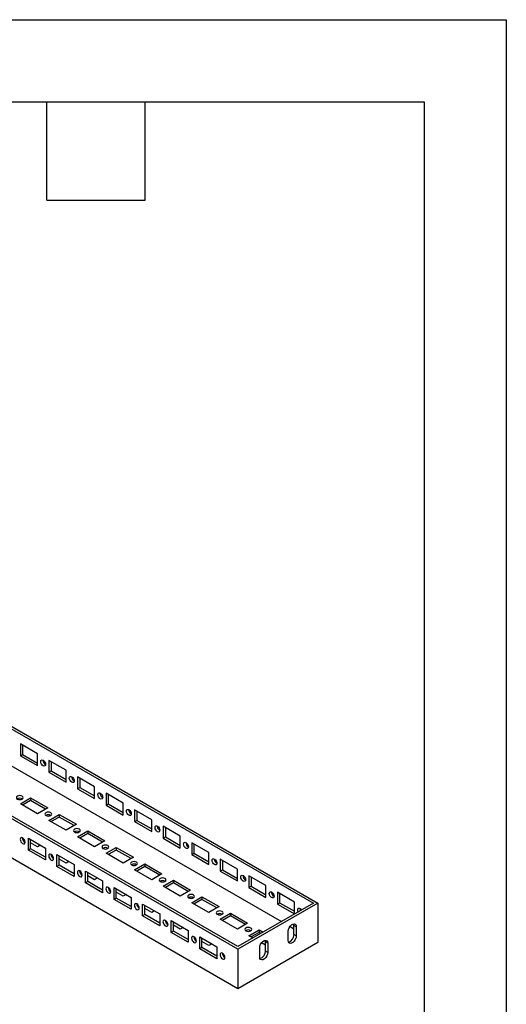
# Model space of a CAD drawing. Header units: millimetres. Extents: x 0 to 838, y 0 to 648.
# Tile 6 of 6: x 725 to 838, y 419 to 648. Entities that reach past the tile are written whole.
import ezdxf

# ---------------------------------------------------------------- set-up
doc = ezdxf.new("R2010")
doc.units = ezdxf.units.MM
doc.header["$LTSCALE"] = 3
doc.layers.add('TEXT', color=140, linetype='Continuous', lineweight=25)

msp = doc.modelspace()

# ---------------------------------------------------------------- linework, layer by layer
at = {"color": 7, "linetype": 'Continuous'}
for p, q in [((0.01, 647.71), (838.21, 647.71)), ((838.21, 647.71), (838.21, 0.01))]:
    msp.add_line(p, q, dxfattribs=at)
for p, q in [((502.27, 611.17), (794.48, 442.48)), ((502.27, 610.56), (793.42, 442.48)), ((502.27, 601.99), (785.99, 438.19)), ((775.92, 431.77), (483.7, 600.46)), ((775.92, 432.38), (484.76, 600.46)), ((775.92, 422.58), (483.7, 591.27)), ((729.38, 477.15), (725.4, 479.45)), ((725.4, 479.45), (725.4, 476.69)), ((725.93, 479.14), (725.93, 477)), ((725.4, 476.69), (725.93, 477)), ((725.4, 476.69), (729.38, 474.4)), ((725.93, 477), (729.38, 475.01)), ((729.38, 474.4), (729.38, 477.15)), ((736.01, 473.33), (732.03, 475.62)), ((732.03, 475.62), (732.03, 472.87)), ((732.56, 475.32), (732.56, 473.17)), ((732.03, 472.87), (732.56, 473.17)), ((732.03, 472.87), (736.01, 470.57)), ((732.56, 473.17), (736.01, 471.18)), ((736.01, 470.57), (736.01, 473.33)), ((742.64, 469.5), (738.66, 471.8)), ((738.66, 471.8), (738.66, 469.04)), ((739.19, 471.49), (739.19, 469.35)), ((738.66, 469.04), (739.19, 469.35)), ((738.66, 469.04), (742.64, 466.74)), ((739.19, 469.35), (742.64, 467.36)), ((742.64, 466.74), (742.64, 469.5)), ((725.4, 465.52), (727.79, 466.9)), ((727.79, 466.9), (731.77, 464.6)), ((727.79, 466.9), (727.79, 466.28)), ((749.27, 465.67), (745.29, 467.97)), ((745.29, 467.97), (745.29, 465.21)), ((745.82, 467.66), (745.82, 465.52)), ((729.38, 463.22), (725.4, 465.52)), ((727.79, 466.28), (725.93, 465.21)), ((731.24, 464.29), (727.79, 466.28)), ((731.77, 464.6), (729.38, 463.22)), ((745.29, 465.21), (745.82, 465.52)), ((745.29, 465.21), (749.27, 462.92)), ((745.82, 465.52), (749.27, 463.53)), ((749.27, 462.92), (749.27, 465.67)), ((732.03, 461.69), (734.42, 463.07)), ((734.42, 462.46), (732.56, 461.39)), ((734.42, 463.07), (738.4, 460.77)), ((734.42, 463.07), (734.42, 462.46)), ((737.86, 460.47), (734.42, 462.46)), ((755.9, 461.85), (751.92, 464.14)), ((751.92, 464.14), (751.92, 461.39)), ((752.45, 463.84), (752.45, 461.69)), ((736.01, 459.4), (732.03, 461.69)), ((738.4, 460.77), (736.01, 459.4)), ((751.92, 461.39), (752.45, 461.69)), ((751.92, 461.39), (755.9, 459.09)), ((752.45, 461.69), (755.9, 459.7)), ((755.9, 459.09), (755.9, 461.85)), ((762.53, 458.02), (758.55, 460.31)), ((758.55, 460.31), (758.55, 457.56)), ((759.08, 460.01), (759.08, 457.87)), ((726.13, 457.45), (725.9, 457.58)), ((725.97, 457.58), (725.93, 457.56)), ((727.26, 457.56), (731.24, 455.26)), ((727.26, 454.8), (727.26, 457.56)), ((738.66, 457.86), (741.05, 459.24)), ((742.64, 455.57), (738.66, 457.86)), ((741.05, 458.63), (739.19, 457.56)), ((741.05, 459.24), (745.02, 456.95)), ((741.05, 459.24), (741.05, 458.63)), ((744.49, 456.64), (741.05, 458.63)), ((758.55, 457.56), (759.08, 457.87)), ((758.55, 457.56), (762.53, 455.26)), ((759.08, 457.87), (762.53, 455.88)), ((762.53, 455.26), (762.53, 458.02)), ((726.46, 456.6), (726.5, 456.58)), ((727.79, 455.11), (727.79, 457.25)), ((729.38, 455.57), (727.79, 456.49)), ((730.04, 455.95), (729.38, 455.57)), ((731.18, 455.3), (731.24, 455.24)), ((731.24, 455.26), (731.24, 452.51)), ((745.02, 456.95), (742.64, 455.57)), ((745.29, 454.04), (747.68, 455.42)), ((747.68, 455.42), (751.65, 453.12)), ((747.68, 455.42), (747.68, 454.8)), ((769.15, 454.19), (765.18, 456.49)), ((765.18, 456.49), (765.18, 453.73)), ((765.71, 456.18), (765.71, 454.04)), ((727.79, 455.11), (727.26, 454.8)), ((731.24, 452.51), (727.26, 454.8)), ((731.24, 453.12), (727.79, 455.11)), ((732.75, 453.62), (732.53, 453.75)), ((732.59, 453.75), (732.56, 453.73)), ((733.89, 453.73), (737.86, 451.44)), ((733.89, 450.98), (733.89, 453.73)), ((734.42, 451.28), (734.42, 453.43)), ((749.27, 451.74), (745.29, 454.04)), ((747.68, 454.8), (745.82, 453.73)), ((751.12, 452.81), (747.68, 454.8)), ((751.65, 453.12), (749.27, 451.74)), ((765.18, 453.73), (765.71, 454.04)), ((765.18, 453.73), (769.15, 451.44)), ((765.71, 454.04), (769.15, 452.05)), ((769.15, 451.44), (769.15, 454.19)), ((733.09, 452.78), (733.12, 452.76)), ((734.42, 451.28), (733.89, 450.98)), ((737.86, 448.68), (733.89, 450.98)), ((736.01, 451.74), (734.42, 452.66)), ((737.86, 449.29), (734.42, 451.28)), ((736.67, 452.12), (736.01, 451.74)), ((737.81, 451.47), (737.86, 451.41)), ((737.86, 451.44), (737.86, 448.68)), ((751.92, 450.21), (754.31, 451.59)), ((754.31, 450.98), (752.45, 449.9)), ((754.31, 451.59), (758.28, 449.29)), ((754.31, 451.59), (754.31, 450.98)), ((757.75, 448.99), (754.31, 450.98)), ((775.78, 450.36), (771.81, 452.66)), ((771.81, 452.66), (771.81, 449.91)), ((772.34, 452.35), (772.34, 450.21)), ((739.38, 449.79), (739.16, 449.92)), ((739.22, 449.92), (739.19, 449.9)), ((739.72, 448.95), (739.75, 448.93)), ((740.52, 449.91), (744.49, 447.61)), ((740.52, 447.15), (740.52, 449.91)), ((741.05, 447.46), (741.05, 449.6)), ((742.64, 447.91), (741.05, 448.83)), ((755.9, 447.91), (751.92, 450.21)), ((758.28, 449.29), (755.9, 447.91)), ((771.81, 449.91), (772.34, 450.21)), ((771.81, 449.91), (775.78, 447.61)), ((772.34, 450.21), (775.78, 448.22)), ((775.78, 447.61), (775.78, 450.36)), ((782.41, 446.54), (778.44, 448.83)), ((778.44, 448.83), (778.44, 446.08)), ((778.97, 448.53), (778.97, 446.38)), ((741.05, 447.46), (740.52, 447.15)), ((744.49, 444.85), (740.52, 447.15)), ((744.49, 445.47), (741.05, 447.46)), ((743.3, 448.3), (742.64, 447.91)), ((744.43, 447.64), (744.49, 447.58)), ((744.49, 447.61), (744.49, 444.85)), ((746.01, 445.97), (745.79, 446.1)), ((745.85, 446.1), (745.82, 446.08)), ((747.15, 446.08), (751.12, 443.78)), ((747.15, 443.32), (747.15, 446.08)), ((758.55, 446.38), (760.93, 447.76)), ((762.53, 444.09), (758.55, 446.38)), ((760.93, 447.15), (759.08, 446.08)), ((760.93, 447.76), (764.91, 445.47)), ((760.93, 447.76), (760.93, 447.15)), ((764.38, 445.16), (760.93, 447.15)), ((778.44, 446.08), (778.97, 446.38)), ((778.44, 446.08), (782.41, 443.78)), ((778.97, 446.38), (782.41, 444.39)), ((782.41, 443.78), (782.41, 446.54)), ((746.35, 445.12), (746.38, 445.1)), ((747.68, 443.63), (747.68, 445.77)), ((749.27, 444.09), (747.68, 445.01)), ((749.93, 444.47), (749.27, 444.09)), ((751.06, 443.82), (751.12, 443.76)), ((764.91, 445.47), (762.53, 444.09)), ((765.18, 442.56), (767.56, 443.93)), ((767.56, 443.93), (771.54, 441.64)), ((767.56, 443.93), (767.56, 443.32)), ((789.04, 442.71), (785.06, 445.01)), ((785.06, 445.01), (785.06, 442.25)), ((785.59, 444.7), (785.59, 442.56)), ((747.68, 443.63), (747.15, 443.32)), ((751.12, 441.03), (747.15, 443.32)), ((751.12, 441.64), (747.68, 443.63)), ((751.12, 443.78), (751.12, 441.03)), ((752.64, 442.14), (752.42, 442.27)), ((752.48, 442.27), (752.45, 442.25)), ((753.77, 442.25), (757.75, 439.96)), ((753.77, 439.5), (753.77, 442.25)), ((754.31, 439.8), (754.31, 441.95)), ((769.15, 440.26), (765.18, 442.56)), ((767.56, 443.32), (765.71, 442.25)), ((771.01, 441.33), (767.56, 443.32)), ((771.54, 441.64), (769.15, 440.26)), ((794.48, 442.48), (775.92, 431.77)), ((793.42, 442.48), (775.92, 432.38)), ((785.06, 442.25), (785.59, 442.56)), ((785.06, 442.25), (789.04, 439.96)), ((785.59, 442.56), (789.04, 440.57)), ((789.04, 439.96), (789.04, 442.71)), ((794.48, 442.48), (794.48, 433.3)), ((752.98, 441.29), (753.01, 441.28)), ((754.31, 439.8), (753.77, 439.5)), ((757.75, 437.2), (753.77, 439.5)), ((755.9, 440.26), (754.31, 441.18)), ((757.75, 437.81), (754.31, 439.8)), ((756.56, 440.64), (755.9, 440.26)), ((757.69, 439.99), (757.75, 439.93)), ((757.75, 439.96), (757.75, 437.2)), ((771.81, 438.73), (774.19, 440.11)), ((774.19, 439.5), (772.34, 438.42)), ((774.19, 440.11), (778.17, 437.81)), ((774.19, 440.11), (774.19, 439.5)), ((777.64, 437.51), (774.19, 439.5)), ((759.27, 438.31), (759.05, 438.44)), ((759.11, 438.44), (759.08, 438.42)), ((759.61, 437.47), (759.64, 437.45)), ((760.4, 438.42), (764.38, 436.13)), ((760.4, 435.67), (760.4, 438.42)), ((760.93, 435.98), (760.93, 438.12)), ((762.53, 436.43), (760.93, 437.35)), ((775.78, 436.43), (771.81, 438.73)), ((778.17, 437.81), (775.78, 436.43)), ((788.01, 437.03), (788.92, 436.5)), ((789.45, 436.98), (788.92, 437.28)), ((788.92, 435.14), (788.92, 437.28)), ((789.45, 436.98), (789.45, 434.83)), ((760.93, 435.98), (760.4, 435.67)), ((764.38, 433.37), (760.4, 435.67)), ((764.38, 433.99), (760.93, 435.98)), ((763.19, 436.82), (762.53, 436.43)), ((764.32, 436.16), (764.38, 436.1)), ((764.38, 436.13), (764.38, 433.37)), ((778.44, 434.9), (780.82, 436.28)), ((779.36, 434.37), (778.44, 434.9)), ((780.82, 435.67), (778.97, 434.6)), ((780.82, 436.28), (781.75, 435.75)), ((780.82, 436.28), (780.82, 435.67)), ((781.22, 435.44), (780.82, 435.67)), ((787.6, 433.76), (787.6, 435.91)), ((789.45, 434.83), (788.92, 435.14)), ((765.9, 434.49), (765.67, 434.62)), ((765.74, 434.62), (765.71, 434.6)), ((766.24, 433.64), (766.27, 433.62)), ((767.03, 434.6), (771.01, 432.3)), ((767.03, 431.84), (767.03, 434.6)), ((767.56, 432.15), (767.56, 434.29)), ((769.15, 432.61), (767.56, 433.53)), ((769.82, 432.99), (769.15, 432.61)), ((794.48, 433.3), (775.92, 422.58)), ((782.29, 432.68), (781.38, 433.21)), ((782.82, 433.15), (782.29, 433.46)), ((782.29, 431.31), (782.29, 433.46)), ((782.82, 433.15), (782.82, 431.01)), ((767.56, 432.15), (767.03, 431.84)), ((771.01, 429.55), (767.03, 431.84)), ((771.01, 430.16), (767.56, 432.15)), ((770.95, 432.34), (771.01, 432.28)), ((771.01, 432.3), (771.01, 429.55)), ((772.53, 430.66), (772.3, 430.79)), ((772.37, 430.79), (772.34, 430.77)), ((775.92, 431.77), (775.92, 422.58)), ((780.97, 429.94), (780.97, 432.08)), ((782.82, 431.01), (782.29, 431.31)), ((772.87, 429.81), (772.9, 429.8))]:
    msp.add_line(p, q)
at = {"flags": 128}
for points in [[(730.71, 475.66), (730.92, 475.49), (731.1, 475.24), (731.23, 474.96), (731.27, 474.68), (731.23, 474.46), (731.1, 474.32), (730.92, 474.28), (730.71, 474.36), (730.49, 474.53), (730.31, 474.78), (730.18, 475.06), (730.14, 475.34), (730.18, 475.56), (730.31, 475.7), (730.49, 475.74), (730.71, 475.66)], [(737.33, 471.83), (737.55, 471.66), (737.73, 471.41), (737.86, 471.13), (737.9, 470.86), (737.86, 470.63), (737.73, 470.49), (737.55, 470.46), (737.33, 470.53), (737.12, 470.71), (736.94, 470.95), (736.81, 471.23), (736.77, 471.51), (736.81, 471.73), (736.94, 471.87), (737.12, 471.91), (737.33, 471.83)], [(724.71, 466.65), (724.96, 466.55), (725.27, 466.51), (725.57, 466.55), (725.83, 466.65), (726.01, 466.8), (726.07, 466.97), (726.01, 467.15), (725.83, 467.3), (725.57, 467.4), (725.27, 467.43), (724.96, 467.4), (724.71, 467.3), (724.53, 467.15), (724.47, 466.97), (724.53, 466.8), (724.71, 466.65)], [(743.96, 468.01), (744.18, 467.83), (744.36, 467.59), (744.48, 467.3), (744.53, 467.03), (744.48, 466.81), (744.36, 466.67), (744.18, 466.63), (743.96, 466.71), (743.75, 466.88), (743.57, 467.13), (743.44, 467.41), (743.4, 467.68), (743.44, 467.91), (743.57, 468.05), (743.75, 468.08), (743.96, 468.01)], [(731.34, 462.82), (731.59, 462.72), (731.9, 462.69), (732.2, 462.72), (732.46, 462.82), (732.63, 462.97), (732.7, 463.15), (732.63, 463.32), (732.46, 463.47), (732.2, 463.57), (731.9, 463.61), (731.59, 463.57), (731.34, 463.47), (731.16, 463.32), (731.1, 463.15), (731.16, 462.97), (731.34, 462.82)], [(750.59, 464.18), (750.81, 464.01), (750.99, 463.76), (751.11, 463.48), (751.16, 463.2), (751.11, 462.98), (750.99, 462.84), (750.81, 462.8), (750.59, 462.88), (750.38, 463.05), (750.19, 463.3), (750.07, 463.58), (750.03, 463.85), (750.07, 464.08), (750.19, 464.22), (750.38, 464.25), (750.59, 464.18)], [(757.22, 460.35), (757.44, 460.18), (757.62, 459.93), (757.74, 459.65), (757.79, 459.38), (757.74, 459.15), (757.62, 459.01), (757.44, 458.98), (757.22, 459.05), (757.01, 459.23), (756.82, 459.47), (756.7, 459.75), (756.66, 460.03), (756.7, 460.25), (756.82, 460.39), (757.01, 460.43), (757.22, 460.35)], [(725.93, 456.3), (726.15, 456.22), (726.33, 456.26), (726.45, 456.4), (726.5, 456.62), (726.45, 456.9), (726.33, 457.18), (726.15, 457.42), (725.93, 457.6), (725.72, 457.67), (725.53, 457.64), (725.41, 457.5), (725.37, 457.27), (725.41, 457), (725.53, 456.72), (725.72, 456.47), (725.93, 456.3)], [(737.96, 458.99), (738.22, 458.89), (738.53, 458.86), (738.83, 458.89), (739.09, 458.99), (739.26, 459.14), (739.32, 459.32), (739.26, 459.49), (739.09, 459.64), (738.83, 459.74), (738.53, 459.78), (738.22, 459.74), (737.96, 459.64), (737.79, 459.49), (737.73, 459.32), (737.79, 459.14), (737.96, 458.99)], [(744.59, 455.17), (744.85, 455.07), (745.16, 455.03), (745.46, 455.07), (745.72, 455.17), (745.89, 455.32), (745.95, 455.49), (745.89, 455.67), (745.72, 455.82), (745.46, 455.92), (745.16, 455.95), (744.85, 455.92), (744.59, 455.82), (744.42, 455.67), (744.36, 455.49), (744.42, 455.32), (744.59, 455.17)], [(763.85, 456.53), (764.07, 456.35), (764.25, 456.11), (764.37, 455.82), (764.41, 455.55), (764.37, 455.33), (764.25, 455.19), (764.07, 455.15), (763.85, 455.22), (763.64, 455.4), (763.45, 455.65), (763.33, 455.93), (763.29, 456.2), (763.33, 456.42), (763.45, 456.57), (763.64, 456.6), (763.85, 456.53)], [(732.56, 452.47), (732.78, 452.39), (732.96, 452.43), (733.08, 452.57), (733.13, 452.79), (733.08, 453.07), (732.96, 453.35), (732.78, 453.6), (732.56, 453.77), (732.35, 453.85), (732.16, 453.81), (732.04, 453.67), (732, 453.45), (732.04, 453.17), (732.16, 452.89), (732.35, 452.64), (732.56, 452.47)], [(751.22, 451.34), (751.48, 451.24), (751.79, 451.2), (752.09, 451.24), (752.35, 451.34), (752.52, 451.49), (752.58, 451.66), (752.52, 451.84), (752.35, 451.99), (752.09, 452.09), (751.79, 452.13), (751.48, 452.09), (751.22, 451.99), (751.05, 451.84), (750.99, 451.66), (751.05, 451.49), (751.22, 451.34)], [(770.48, 452.7), (770.7, 452.53), (770.88, 452.28), (771, 452), (771.04, 451.72), (771, 451.5), (770.88, 451.36), (770.7, 451.32), (770.48, 451.4), (770.26, 451.57), (770.08, 451.82), (769.96, 452.1), (769.92, 452.37), (769.96, 452.6), (770.08, 452.74), (770.26, 452.77), (770.48, 452.7)], [(739.19, 448.64), (739.41, 448.57), (739.59, 448.6), (739.71, 448.74), (739.75, 448.97), (739.71, 449.24), (739.59, 449.52), (739.41, 449.77), (739.19, 449.94), (738.98, 450.02), (738.79, 449.98), (738.67, 449.84), (738.63, 449.62), (738.67, 449.34), (738.79, 449.06), (738.98, 448.82), (739.19, 448.64)], [(777.11, 448.87), (777.33, 448.7), (777.51, 448.45), (777.63, 448.17), (777.67, 447.9), (777.63, 447.67), (777.51, 447.53), (777.33, 447.5), (777.11, 447.57), (776.89, 447.74), (776.71, 447.99), (776.59, 448.27), (776.55, 448.55), (776.59, 448.77), (776.71, 448.91), (776.89, 448.95), (777.11, 448.87)], [(745.82, 444.82), (746.04, 444.74), (746.22, 444.78), (746.34, 444.92), (746.38, 445.14), (746.34, 445.41), (746.22, 445.7), (746.04, 445.94), (745.82, 446.12), (745.6, 446.19), (745.42, 446.16), (745.3, 446.02), (745.26, 445.79), (745.3, 445.52), (745.42, 445.24), (745.6, 444.99), (745.82, 444.82)], [(757.85, 447.51), (758.11, 447.41), (758.42, 447.38), (758.72, 447.41), (758.98, 447.51), (759.15, 447.66), (759.21, 447.84), (759.15, 448.01), (758.98, 448.16), (758.72, 448.26), (758.42, 448.3), (758.11, 448.26), (757.85, 448.16), (757.68, 448.01), (757.62, 447.84), (757.68, 447.66), (757.85, 447.51)], [(764.48, 443.69), (764.74, 443.59), (765.04, 443.55), (765.35, 443.59), (765.61, 443.69), (765.78, 443.84), (765.84, 444.01), (765.78, 444.19), (765.61, 444.34), (765.35, 444.44), (765.04, 444.47), (764.74, 444.44), (764.48, 444.34), (764.31, 444.19), (764.25, 444.01), (764.31, 443.84), (764.48, 443.69)], [(783.74, 445.05), (783.95, 444.87), (784.14, 444.62), (784.26, 444.34), (784.3, 444.07), (784.26, 443.85), (784.14, 443.7), (783.95, 443.67), (783.74, 443.74), (783.52, 443.92), (783.34, 444.16), (783.22, 444.45), (783.18, 444.72), (783.22, 444.94), (783.34, 445.08), (783.52, 445.12), (783.74, 445.05)], [(752.45, 440.99), (752.66, 440.91), (752.85, 440.95), (752.97, 441.09), (753.01, 441.31), (752.97, 441.59), (752.85, 441.87), (752.66, 442.12), (752.45, 442.29), (752.23, 442.36), (752.05, 442.33), (751.93, 442.19), (751.89, 441.96), (751.93, 441.69), (752.05, 441.41), (752.23, 441.16), (752.45, 440.99)], [(771.11, 439.86), (771.37, 439.76), (771.67, 439.72), (771.98, 439.76), (772.24, 439.86), (772.41, 440.01), (772.47, 440.18), (772.41, 440.36), (772.24, 440.51), (771.98, 440.61), (771.67, 440.64), (771.37, 440.61), (771.11, 440.51), (770.94, 440.36), (770.88, 440.18), (770.94, 440.01), (771.11, 439.86)], [(789.91, 440.46), (789.85, 440.62), (789.8, 440.89), (789.85, 441.12), (789.97, 441.26), (790.15, 441.29), (790.37, 441.22)], [(790.37, 441.22), (790.58, 441.04), (790.69, 440.91)], [(759.08, 437.16), (759.29, 437.09), (759.48, 437.12), (759.6, 437.26), (759.64, 437.49), (759.6, 437.76), (759.48, 438.04), (759.29, 438.29), (759.08, 438.46), (758.86, 438.54), (758.68, 438.5), (758.56, 438.36), (758.51, 438.14), (758.56, 437.86), (758.68, 437.58), (758.86, 437.34), (759.08, 437.16)], [(787.6, 435.91), (787.65, 436.3), (787.81, 436.72), (788.06, 437.1), (788.36, 437.4), (788.68, 437.59), (788.99, 437.64), (789.23, 437.54), (789.4, 437.31), (789.45, 436.98)], [(788.92, 437.28), (788.87, 437.62), (788.86, 437.63)], [(765.71, 433.33), (765.92, 433.26), (766.11, 433.3), (766.23, 433.44), (766.27, 433.66), (766.23, 433.93), (766.11, 434.22), (765.92, 434.46), (765.71, 434.64), (765.49, 434.71), (765.31, 434.68), (765.19, 434.53), (765.14, 434.31), (765.19, 434.04), (765.31, 433.76), (765.49, 433.51), (765.71, 433.33)], [(777.74, 436.03), (778, 435.93), (778.3, 435.9), (778.61, 435.93), (778.87, 436.03), (779.04, 436.18), (779.1, 436.36), (779.04, 436.53), (778.87, 436.68), (778.61, 436.78), (778.3, 436.82), (778, 436.78), (777.74, 436.68), (777.57, 436.53), (777.51, 436.36), (777.57, 436.18), (777.74, 436.03)], [(789.45, 434.83), (789.4, 434.44), (789.23, 434.02), (788.99, 433.64), (788.68, 433.34), (788.36, 433.15), (788.06, 433.1), (787.81, 433.2), (787.65, 433.43), (787.6, 433.76)], [(780.97, 432.08), (781.02, 432.48), (781.18, 432.89), (781.43, 433.28), (781.73, 433.58), (782.06, 433.76), (782.36, 433.81), (782.61, 433.71), (782.77, 433.48), (782.82, 433.15)], [(782.29, 433.46), (782.24, 433.79), (782.23, 433.81)], [(772.34, 429.51), (772.55, 429.43), (772.73, 429.47), (772.86, 429.61), (772.9, 429.83), (772.86, 430.11), (772.73, 430.39), (772.55, 430.64), (772.34, 430.81), (772.12, 430.88), (771.94, 430.85), (771.82, 430.71), (771.77, 430.48), (771.82, 430.21), (771.94, 429.93), (772.12, 429.68), (772.34, 429.51)], [(782.82, 431.01), (782.77, 430.61), (782.61, 430.19), (782.36, 429.81), (782.06, 429.51), (781.73, 429.32), (781.43, 429.28), (781.18, 429.37), (781.02, 429.6), (780.97, 429.94)]]:
    msp.add_lwpolyline(points, dxfattribs=at)
for centre, radius, start, end in [((731.82, 475.65), 1.15, 178.8063, 241.1883), ((738.45, 471.83), 1.15, 178.8063, 241.1883), ((725.27, 465.68), 1.15, 58.8222, 121.1778), ((745.08, 468), 1.15, 178.8063, 241.1883), ((731.9, 461.86), 1.15, 58.8222, 121.1778), ((751.71, 464.17), 1.15, 178.8063, 241.1883), ((758.34, 460.35), 1.15, 178.8063, 241.1883), ((727.08, 457.61), 1.18, 179.7761, 238.3256), ((738.53, 458.03), 1.15, 58.8222, 121.1778), ((745.16, 454.2), 1.15, 58.8222, 121.1778), ((764.97, 456.52), 1.15, 178.8063, 241.1883), ((733.71, 453.78), 1.18, 179.7761, 238.3256), ((751.79, 450.38), 1.15, 58.8222, 121.1778), ((771.6, 452.69), 1.15, 178.8063, 241.1883), ((740.34, 449.96), 1.18, 179.7761, 238.3256), ((778.23, 448.87), 1.15, 178.8063, 241.1883), ((746.97, 446.13), 1.18, 179.7761, 238.3256), ((758.42, 446.55), 1.15, 58.8222, 121.1778), ((765.04, 442.72), 1.15, 58.8222, 121.1778), ((784.85, 445.04), 1.15, 178.8063, 241.1883), ((753.6, 442.3), 1.18, 179.7761, 238.3256), ((771.67, 438.9), 1.15, 58.8222, 121.1778), ((791.35, 441.21), 1.02, 178.4991, 206.0718), ((760.23, 438.48), 1.18, 179.7761, 238.3256), ((766.86, 434.65), 1.18, 179.7761, 238.3256), ((778.3, 435.07), 1.15, 58.8222, 121.1778), ((787.15, 435.11), 1.78, 286.7764, 0.9098), ((773.49, 430.82), 1.18, 179.7761, 238.3256), ((780.52, 431.29), 1.78, 286.7764, 0.9098)]:
    msp.add_arc(centre, radius, start, end)
at = {"layer": 'TEXT'}
for p, q in [((19.05, 628.65), (819.15, 628.65)), ((731.52, 605.79), (731.52, 628.65)), ((754.38, 605.79), (754.38, 628.65)), ((819.15, 628.65), (819.15, 19.05)), ((731.52, 605.79), (754.38, 605.79))]:
    msp.add_line(p, q, dxfattribs=at)

doc.saveas('drawing.dxf')
